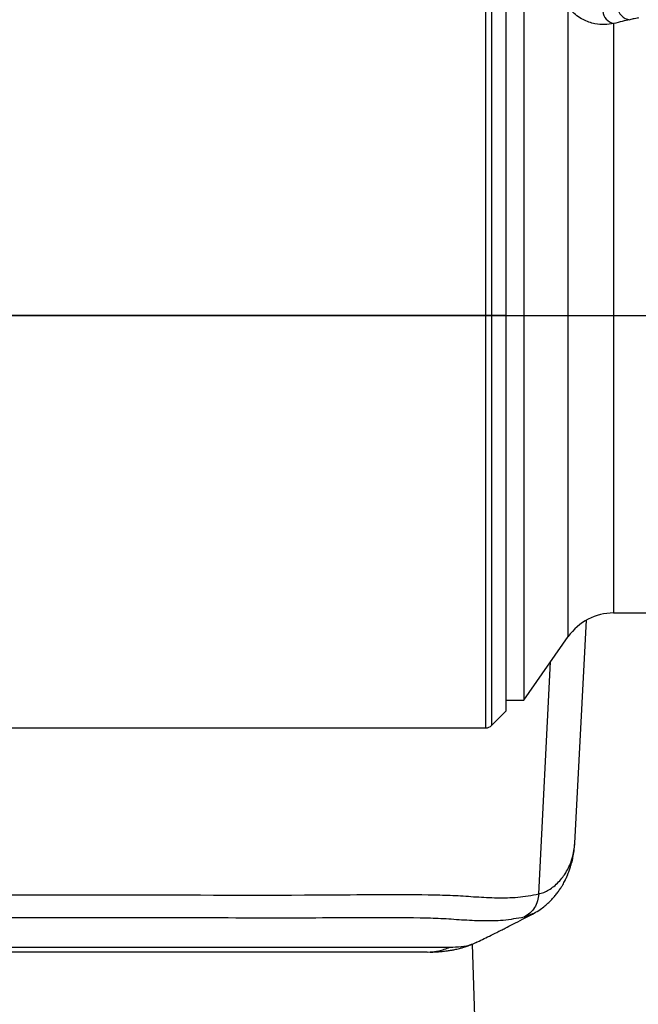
# Model space of a CAD drawing. Extents: x 0 to 16820, y 0 to 11880.
# Tile 43 of 77: x 8926 to 9150, y 6153 to 6509. Entities that reach past the tile are written whole.
import ezdxf

# ---------------------------------------------------------------- set-up
doc = ezdxf.new("R2010")
doc.units = 0
doc.header["$LTSCALE"] = 20
doc.layers.get('0').update_dxf_attribs({"linetype": 'CONTINUOUS'})
doc.styles.add('SLDTEXTSTYLE0', font='TXT', dxfattribs={"width": 0.605})
doc.dimstyles.new('SLDDIMSTYLE0', dxfattribs={"dimtxt": 100, "dimasz": 100, "dimexe": 0, "dimexo": 0.0625, "dimgap": 25, "dimtad": 1, "dimdec": 1, "dimrnd": 1e-09, "dimzin": 12, "dimtxsty": 'SLDTEXTSTYLE0', "dimsah": 1, "dimcen": 0, "dimazin": 3, "dimtfac": 1, "dimtofl": 0, "dimtmove": 0, "dimatfit": 3, "dimtolj": 1, "dimtzin": 12})
doc.dimstyles.new('SLDDIMSTYLE1', dxfattribs={"dimtxt": 100, "dimasz": 100, "dimexe": 0, "dimexo": 0.0625, "dimgap": 25, "dimtad": 1, "dimdec": 4, "dimlfac": 20, "dimzin": 12, "dimtxsty": 'SLDTEXTSTYLE0', "dimsah": 1, "dimcen": 0.09, "dimazin": 3, "dimtfac": 1, "dimtofl": 0, "dimtmove": 0, "dimatfit": 3, "dimtolj": 1, "dimtzin": 12})

# ---------------------------------------------------------------- blocks, each defined once
blk = doc.blocks.new('_D')
at = {"color": 7, "linetype": 'CONTINUOUS'}
for q in [(10380.8, 9036.16), (8366, 6401.82)]:
    blk.add_line((9334.36, 7667.96), q, dxfattribs=at)
blk.add_solid([(9334.36, 7667.96), (9407.03, 7738.27), (9383.2, 7756.5)], dxfattribs=at)
at = {"color": 7, "linetype": 'CONTINUOUS', "insert": (10032.55, 8792.98), "char_height": 100, "attachment_point": 1, "rotation": 52.5905, "style": 'SLDTEXTSTYLE0'}
blk.add_mtext('R1594', dxfattribs=at)
blk = doc.blocks.new('_D_1')
at = {"color": 7, "linetype": 'CONTINUOUS'}
blk.add_line((11867.49, 8642.4), (8366, 6401.82), dxfattribs=at)
blk.add_solid([(11867.49, 8642.4), (11775.17, 8601.13), (11791.34, 8575.86)], dxfattribs=at)
at = {"color": 7, "linetype": 'CONTINUOUS', "insert": (9875.65, 7520.81), "char_height": 100, "attachment_point": 1, "rotation": 32.6149, "style": 'SLDTEXTSTYLE0'}
blk.add_mtext('R4157', dxfattribs=at)
blk = doc.blocks.new('_D_2')
at = {"color": 7, "linetype": 'CONTINUOUS'}
for p, q in [((4232.76, 7130.62), (3693.35, 7225.73)), ((8406, 6401.82), (13110.72, 6401.82))]:
    blk.add_line(p, q, dxfattribs=at)
blk.add_arc((8366, 6401.82), 4714.73, 0, 170, dxfattribs=at)
for points in [[(3722.9, 7220.52), (3756.05, 7316.05), (3726.56, 7321.58)], [(13080.72, 6401.82), (13094.66, 6501.97), (13064.66, 6501.66)]]:
    blk.add_solid(points, dxfattribs=at)
at = {"color": 7, "linetype": 'CONTINUOUS', "insert": (8646.6, 11239.4), "char_height": 100, "attachment_point": 1, "rotation": 355, "style": 'SLDTEXTSTYLE0'}
blk.add_mtext('170°', dxfattribs=at)
blk = doc.blocks.new('_D_3')
at = {"color": 7, "linetype": 'CONTINUOUS'}
for p, q in [((8406, 6401.82), (13085.4, 6401.82)), ((4232.76, 5673.02), (3718.3, 5582.3))]:
    blk.add_line(p, q, dxfattribs=at)
blk.add_arc((8366, 6401.82), 4689.4, 190, 0, dxfattribs=at)
for points in [[(13055.4, 6401.82), (13039.33, 6301.99), (13069.33, 6301.67)], [(3747.84, 5587.51), (3751.51, 5486.46), (3781, 5491.99)]]:
    blk.add_solid(points, dxfattribs=at)
at = {"color": 7, "linetype": 'CONTINUOUS', "insert": (8621.93, 1846.3), "char_height": 100, "attachment_point": 1, "rotation": 5, "style": 'SLDTEXTSTYLE0'}
blk.add_mtext('170°', dxfattribs=at)

msp = doc.modelspace()

# ---------------------------------------------------------------- linework, layer by layer
at = {"color": 8, "linetype": 'CONTINUOUS'}
for p, q in [((9094.7543098, 6401.8197952), (9094.7543098, 6545.7083134)), ((9096.8755795, 6544.7120218), (9096.8755795, 6401.8197952)), ((9124.5827986, 6285.7913224), (9124.5827986, 6513.1825431)), ((9140.9658505, 6507.1997939), (9140.9658505, 6294.3197934)), ((9094.7543098, 6401.8197952), (8909.3106104, 6401.8197952)), ((9094.7543098, 6252.8197913), (9094.7543098, 6401.8197952)), ((9096.8755795, 6401.8197952), (9094.7543098, 6401.8197952)), ((9096.8755795, 6401.8197952), (9096.8755795, 6253.6984681)), ((9101.9969298, 6401.8197952), (9096.8755795, 6401.8197952)), ((9113.9023615, 6192.8447782), (9118.2061745, 6276.6845374)), ((9111.6536571, 6185.6173871), (9108.6095287, 6184.4466476))]:
    msp.add_line(p, q, dxfattribs=at)
at = {"color": 7, "linetype": 'CONTINUOUS'}
for p, q in [((9101.9969298, 6539.3299608), (9101.9969298, 6401.8197952)), ((9108.4979488, 6535.3920458), (9108.4979488, 6262.8197967)), ((9101.9969298, 6401.8197952), (9101.9969298, 6258.8197885)), ((9126.9383742, 6211.1950217), (9131.1601115, 6291.7510195)), ((9140.9658505, 6294.3197934), (9380.4354383, 6294.3197934)), ((9108.4979488, 6262.8197967), (9124.5827986, 6285.7913224)), ((9101.9969298, 6262.8197967), (9108.4979488, 6262.8197967)), ((9096.8755795, 6253.6984681), (9101.9969298, 6258.8197885)), ((8640.0133384, 6252.8197913), (9094.7543098, 6252.8197913)), ((9126.9077374, 6210.7918261), (9126.9324137, 6211.1953346)), ((9111.8383123, 6185.6884061), (9111.6536571, 6185.6173871)), ((9091.4604379, 6130.8197974), (9089.9275256, 6174.7174113)), ((9091.643603, 6175.5777149), (9091.6996313, 6175.6032555)), ((9073.5677792, 6171.819791), (9074.6083571, 6171.9345151))]:
    msp.add_line(p, q, dxfattribs=at)
for centre, radius, start, end in [((8365.9969283, 6401.8197952), 4157, 190, 170), ((8365.9969283, 6401.8197952), 1594, 190, 170), ((9140.9658445, 6274.3197952), 20, 90, 145), ((9094.7542876, 6255.8197952), 3, 270, 315), ((8837.7646013, 6026.825832), 130.0060844, 270.05144335, 83.079980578), ((8837.9240797, 6026.8257891), 130.0060415, 270.051414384, 83.133205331), ((8837.6112895, 6026.8767298), 129.9520852, 359.97489757, 83.029275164)]:
    msp.add_arc(centre, radius, start, end, dxfattribs=at)
at = {"color": 8, "linetype": 'CONTINUOUS'}
for centre, radius, start, end in [((9142.2128763, 6512.2275688), 5.1801152, 186.230218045, 256.070180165), ((9147.3866553, 6513.5655103), 4.9954941, 184.971132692, 263.532603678)]:
    msp.add_arc(centre, radius, start, end, dxfattribs=at)
for points, knots in [([(9140.9658505, 6507.1997939), (9139.8883664, 6507.0470072), (9137.7352716, 6506.7416996), (9134.6831093, 6506.9902412), (9132.0559683, 6507.6678405), (9129.8491766, 6508.5936399), (9127.7066819, 6509.9470586), (9125.9159887, 6511.5179863), (9124.9636705, 6512.7070047), (9124.5827986, 6513.1825431)], [0, 0, 0, 0, 0.1996119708, 0.39887687, 0.5229771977, 0.6469936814, 0.7794230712, 0.9117820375, 1, 1, 1, 1]), ([(9146.8239738, 6508.6018069), (9145.9529354, 6508.4047836), (9144.2026194, 6508.0088735), (9142.048154, 6507.4703321), (9140.9658505, 6507.1997939)], [0, 0, 0, 0, 0.4976463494, 1, 1, 1, 1]), ([(9149.9060107, 6509.3099101), (9149.919255, 6509.3131118), (9150.0427973, 6509.3429776), (9149.5538461, 6509.2246575), (9148.5294581, 6508.9802687), (9147.3967492, 6508.7289107), (9146.8239738, 6508.6018069)], [0, 0, 0, 0, 0.0424895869, 0.3963428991, 0.6947495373, 1, 1, 1, 1]), ([(9113.9023615, 6192.8447782), (9114.5163352, 6193.0177405), (9115.802803, 6193.3801509), (9117.631412, 6194.3244365), (9119.4485236, 6195.5781101), (9121.1494352, 6197.1377293), (9122.5688104, 6198.8104633), (9123.8132888, 6200.647612), (9124.9083007, 6202.6879777), (9125.8837289, 6205.1412079), (9126.5522921, 6207.7323942), (9126.8429731, 6209.6560998), (9126.9001387, 6210.658573), (9126.9077374, 6210.7918261)], [0, 0, 0, 0, 0.0775208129, 0.1624304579, 0.2547902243, 0.3546481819, 0.4545892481, 0.5348146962, 0.6383492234, 0.7516171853, 0.874635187, 0.9833359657, 1, 1, 1, 1]), ([(8921.6857268, 6192.5294547), (8935.6279795, 6192.5396706), (8974.6337168, 6192.5682512), (9026.1548185, 6192.2886074), (9066.2823958, 6192.8121418), (9083.8037874, 6192.34631), (9091.2942756, 6191.7664297), (9098.7956258, 6191.404018), (9106.3193554, 6191.4800863), (9111.3748184, 6192.3899035), (9113.9023615, 6192.8447782)], [0, 0, 0, 0, 0.2176069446, 0.60879109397, 0.80438305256, 0.84350920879, 0.88264454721, 0.92177478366, 0.96089030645, 1, 1, 1, 1]), ([(9113.9023615, 6192.8447782), (9113.8033875, 6191.9886436), (9113.6019159, 6190.2458948), (9112.4578596, 6187.8502446), (9110.797576, 6185.7961909), (9109.3303313, 6184.8912241), (9108.6095287, 6184.4466476)], [0, 0, 0, 0, 0.24562741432, 0.49999948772, 0.75436836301, 1, 1, 1, 1]), ([(9108.6095287, 6184.4466476), (9106.0957061, 6183.999548), (9101.0676799, 6183.105281), (9093.5541776, 6183.0360598), (9086.0500898, 6183.3988936), (9078.547939, 6183.9747965), (9061.0018797, 6184.4392658), (9036.2662899, 6184.0740796), (8984.7110565, 6184.2224542), (8945.6936418, 6184.184827), (8916.342826, 6184.156522)], [0, 0, 0, 0, 0.0391273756, 0.0782606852, 0.1174080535, 0.156560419, 0.1957038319, 0.3913973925, 0.5421792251, 1, 1, 1, 1]), ([(8864.2458631, 6173.5299228), (8864.9215416, 6173.5362516), (8866.9290701, 6173.5550552), (8869.2995067, 6173.6056298), (8871.6958014, 6173.6567615), (8876.1863486, 6173.6865178), (8882.754894, 6173.6370612), (8901.062797, 6173.64259), (8927.9263472, 6173.6386594), (8973.9165186, 6173.6432119), (9014.3459301, 6173.6253811), (9050.8145622, 6173.6548814), (9066.0393391, 6173.6229815), (9076.5916707, 6173.6522506), (9080.0331548, 6173.6481649), (9081.7538811, 6173.6461221)], [0, 0, 0, 0, 0.0043267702, 0.0128553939, 0.0214153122, 0.0299535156, 0.0731616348, 0.1163700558, 0.2891503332, 0.4459633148, 0.7595891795, 0.8557449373, 0.9519005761, 0.9759505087, 1, 1, 1, 1]), ([(9074.6083571, 6171.9345151), (9075.6684965, 6172.0017345), (9078.1390846, 6172.1583851), (9080.4401896, 6173.1054478), (9081.7538811, 6173.6461221)], [0, 0, 0, 0, 0.4291040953, 1, 1, 1, 1]), ([(9081.7538811, 6173.6461221), (9083.1479839, 6173.6728198), (9085.9447839, 6173.7263799), (9089.2914451, 6174.3993504), (9090.9954981, 6175.2530327), (9091.643603, 6175.5777149)], [0, 0, 0, 0, 0.38113905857, 0.76462775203, 1, 1, 1, 1])]:
    msp.add_open_spline(points, degree=3, knots=knots, dxfattribs=at)
at = {"color": 7, "linetype": 'CONTINUOUS'}
for points, knots in [([(9111.6482927, 6185.5675428), (9112.4141205, 6185.9930122), (9113.8618286, 6186.7973125), (9115.7097025, 6188.1454978), (9117.2025004, 6189.4170498), (9118.3912403, 6190.5799996), (9119.403574, 6191.6862222), (9120.3479471, 6192.8337461), (9121.2405447, 6194.0410747), (9121.9783057, 6195.1551057), (9122.5662394, 6196.129417), (9123.011503, 6196.922242), (9123.4003178, 6197.6636155), (9123.7375591, 6198.3490041), (9124.0604509, 6199.0460367), (9124.4174211, 6199.8684157), (9124.8445207, 6200.9424484), (9125.3370668, 6202.3442269), (9125.8518109, 6204.0791893), (9126.3350723, 6206.1502414), (9126.7426369, 6208.5525903), (9126.8698619, 6210.2736348), (9126.9375397, 6211.1891507)], [0, 0, 0, 0, 0.077341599, 0.1462052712, 0.206634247, 0.2586570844, 0.3066614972, 0.3550327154, 0.403777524, 0.452898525, 0.4844807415, 0.5136177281, 0.5403116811, 0.5645595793, 0.5863639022, 0.6126044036, 0.6497725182, 0.6978741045, 0.7569208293, 0.8269272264, 0.9079333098, 1, 1, 1, 1]), ([(9091.7373015, 6175.5255906), (9092.545031, 6175.920191), (9094.1814134, 6176.7196134), (9096.5028627, 6177.8649541), (9098.528631, 6178.8708619), (9100.2129241, 6179.7125832), (9102.1944533, 6180.7082702), (9104.7933746, 6182.0252621), (9108.1761738, 6183.758494), (9110.5927354, 6185.0226097), (9111.8440343, 6185.6771706)], [0, 0, 0, 0, 0.1307105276, 0.2648069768, 0.3706451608, 0.4486258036, 0.5181176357, 0.6562003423, 0.8219800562, 1, 1, 1, 1]), ([(9074.6174766, 6171.8484758), (9075.3044301, 6171.8665408), (9076.5950323, 6171.9004801), (9078.5066208, 6172.0436801), (9080.1808991, 6172.2233713), (9081.6145748, 6172.4251611), (9082.7283126, 6172.6164942), (9083.6004942, 6172.7884775), (9084.4100857, 6172.9638755), (9085.3731501, 6173.1953129), (9086.6068792, 6173.5315038), (9088.1047778, 6174.0071302), (9089.8583393, 6174.6540546), (9091.0776899, 6175.2189221), (9091.7320563, 6175.5220591)], [0, 0, 0, 0, 0.134340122, 0.2523892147, 0.3543347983, 0.4403399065, 0.5105009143, 0.5508973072, 0.5882493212, 0.6396605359, 0.7065399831, 0.7888865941, 0.886705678, 1, 1, 1, 1]), ([(9073.5677792, 6171.819791), (9071.8042095, 6171.819791), (9068.2771172, 6171.819791), (9051.2312614, 6171.819791), (9003.5690664, 6171.819791), (8941.706664, 6171.819791), (8892.6793615, 6171.819791), (8873.3513719, 6171.819791), (8870.3795986, 6171.819791), (8868.8937141, 6171.819791)], [0, 0, 0, 0, 0.0252250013, 0.0504493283, 0.2522424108, 0.7211585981, 0.9556168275, 0.9778084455, 1, 1, 1, 1])]:
    msp.add_open_spline(points, degree=3, knots=knots, dxfattribs=at)

# ---------------------------------------------------------------- dimensions: what is measured, and where the dimension line sits
for base, line1, line2, picture, middle in [((8776.9122976, 11098.6039576), ((7345.1676267, 6401.8197952), (8365.9969283, 6401.8197952)), ((4272.1510991, 7123.6752698), (6796.21337, 6678.6149904)), '_D_2', (8776.9122976, 11098.6039576)), ((8774.7050665, 1730.2643988), ((4272.1510991, 5679.9643207), (6796.21337, 6125.0246)), ((7345.1676267, 6401.8197952), (8365.9969283, 6401.8197952)), '_D_3', (8774.7050665, 1730.2643988))]:
    dim = msp.add_angular_dim_2l(base=base, line1=line1, line2=line2, dimstyle='SLDDIMSTYLE1', dxfattribs=at)
    dim.commit()
    dim.dimension.update_dxf_attribs({"geometry": picture, "text_midpoint": middle, "dimtype": 162})
for mpoint, picture, middle in [((9334.3644854, 7667.9557573), '_D', (10258.4359328, 8876.1747058)), ((11867.4903821, 8642.3984244), '_D_1', (10116.7438552, 7522.1093098))]:
    dim = msp.add_radius_dim(center=(8365.9969283, 6401.8197952), mpoint=mpoint, dimstyle='SLDDIMSTYLE0', dxfattribs=at)
    dim.commit()
    dim.dimension.update_dxf_attribs({"geometry": picture, "text_midpoint": middle, "dimtype": 164})

doc.saveas('drawing.dxf')
